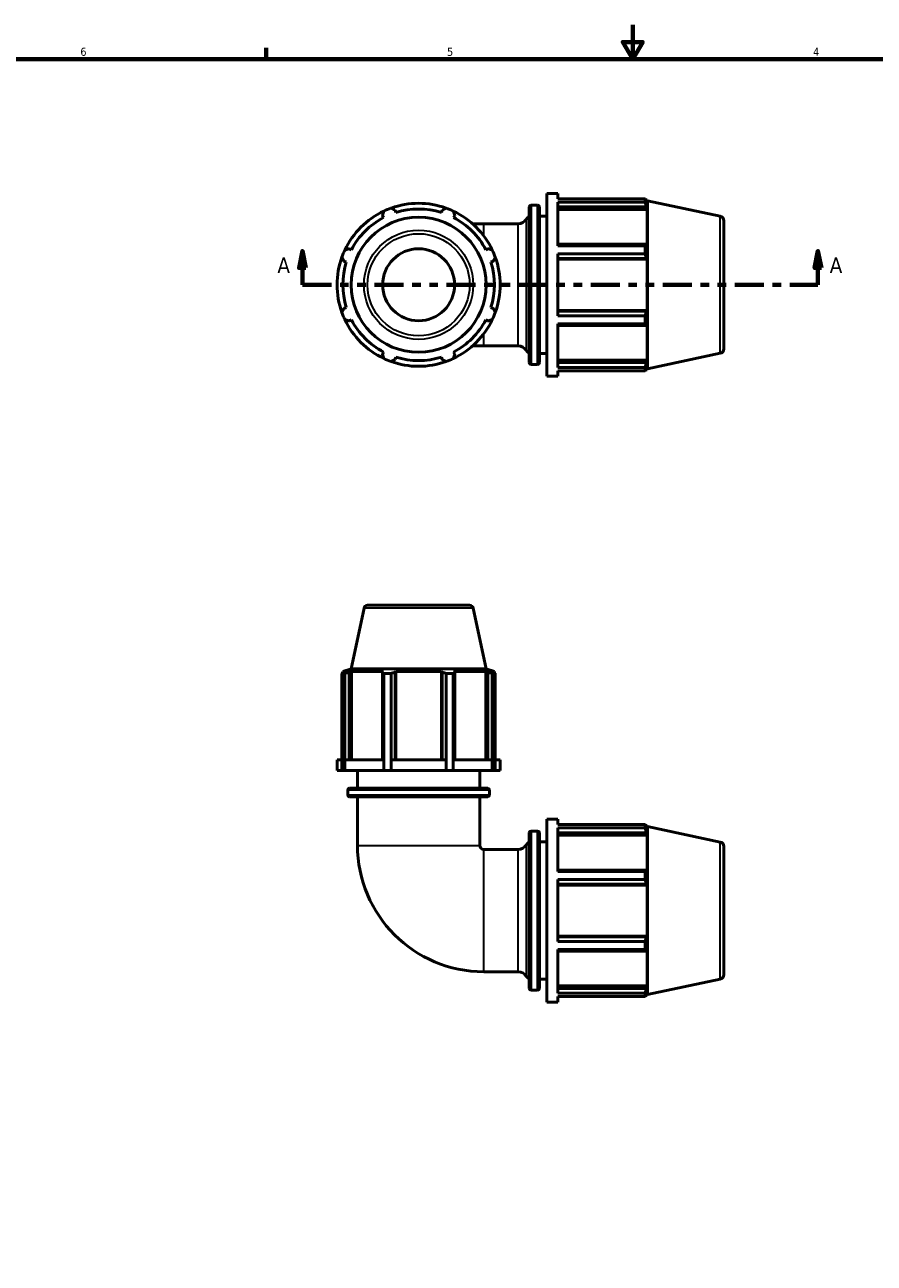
# Model space of a CAD drawing. Header units: inches. Extents: x 0.1 to 36.9, y -7.3 to 21.4.
# Tile 4 of 6: x 10 to 19.8, y 7 to 21.4. Entities that reach past the tile are written whole.
import ezdxf

# ---------------------------------------------------------------- set-up
doc = ezdxf.new("R2010")
doc.units = ezdxf.units.IN
doc.header["$MEASUREMENT"] = 0
doc.linetypes.add('DOUBLE_DASH_CHAIN', pattern=[1.2403, 0.6614, -0.0827, 0.1654, -0.0827, 0.1654, -0.0827])
for name, color, linetype, lineweight in [('Border (ANSI)', 7, 'Continuous', 70), ('Section Line (ANSI)', 7, 'DOUBLE_DASH_CHAIN', 70), ('Visible (ANSI)', 7, 'Continuous', 50), ('Visible Narrow (ANSI)', 7, 'Continuous', 35)]:
    doc.layers.add(name, color=color, linetype=linetype, lineweight=lineweight)
doc.styles.add('Label Text (ANSI)', font='tahoma.ttf')
doc.styles.add('Note Text (ANSI)', font='tahoma.ttf')

# ---------------------------------------------------------------- blocks, each defined once
blk = doc.blocks.new('Borders Default Border')
at = {"layer": 'Border (ANSI)'}
blk.add_line((12.75, 21), (12.75, 21.134), dxfattribs=at)
at = {"layer": 'Border (ANSI)', "flags": 128}
for points in [[(17, 21.4), (17, 21), (16.885, 21.2), (17.115, 21.2), (17, 21)], [(0.5, 1), (0.5, 21), (33.5, 21), (33.5, 1), (0.5, 1)]]:
    blk.add_lwpolyline(points, dxfattribs=at)
at = {"layer": 'Border (ANSI)', "color": 5, "true_color": 0x0000ff, "char_height": 0.0945, "attachment_point": 7, "style": 'Note Text (ANSI)'}
for s, insert in [('6', (10.595, 21.038)), ('5', (14.847, 21.038)), ('4', (19.092, 21.04))]:
    blk.add_mtext(s, dxfattribs=dict(at, insert=insert))
blk = doc.blocks.new('2dTransSection0')
at = {"layer": 'Section Line (ANSI)', "linetype": 'Continuous'}
for p, q in [((13.17, 18.779), (13.13, 18.582)), ((13.17, 18.582), (13.17, 18.779)), ((13.209, 18.582), (13.17, 18.779)), ((19.148, 18.779), (19.108, 18.582)), ((19.148, 18.582), (19.148, 18.779)), ((19.187, 18.582), (19.148, 18.779)), ((13.13, 18.582), (13.209, 18.582)), ((13.17, 18.385), (13.17, 18.582)), ((19.108, 18.582), (19.187, 18.582)), ((19.148, 18.385), (19.148, 18.582)), ((13.17, 18.385), (13.481, 18.385)), ((18.837, 18.385), (19.148, 18.385))]:
    blk.add_line(p, q, dxfattribs=at)
at = {"layer": 'Section Line (ANSI)', "linetype": 'DOUBLE_DASH_CHAIN', "ltscale": 0.507663}
blk.add_line((13.17, 18.385), (19.148, 18.385), dxfattribs=at)
at = {"layer": 'Section Line (ANSI)', "linetype": 'Continuous', "flags": 128}
for points in [[(13.209, 18.582), (13.17, 18.779), (13.13, 18.582), (13.209, 18.582)], [(19.187, 18.582), (19.148, 18.779), (19.108, 18.582), (19.187, 18.582)]]:
    blk.add_lwpolyline(points, dxfattribs=at)
at = {"layer": 'Section Line (ANSI)'}
for points in [[(13.209, 18.582), (13.17, 18.779), (13.13, 18.582), (13.209, 18.582)], [(19.187, 18.582), (19.148, 18.779), (19.108, 18.582), (19.187, 18.582)]]:
    blk.add_solid(points, dxfattribs=at)
at = {"layer": 'Section Line (ANSI)', "char_height": 0.18, "attachment_point": 7, "style": 'Label Text (ANSI)'}
for insert in [(12.88, 18.523), (19.284, 18.523)]:
    blk.add_mtext('A', dxfattribs=dict(at, insert=insert))

msp = doc.modelspace()

# ---------------------------------------------------------------- linework, layer by layer
at = {"layer": 'Visible (ANSI)'}
for p, q in [((16.0035, 17.3254), (16.0035, 19.4454)), ((16.0035, 19.4454), (16.1295, 19.4454)), ((16.1295, 19.3828), (16.1295, 19.4454)), ((16.1295, 19.3828), (17.1436, 19.3828)), ((17.1436, 19.3444), (17.1436, 19.3828)), ((14.2525, 19.2235), (14.2439, 19.2506)), ((14.7895, 19.2506), (14.781, 19.2235)), ((15.8003, 17.4841), (15.8003, 19.2866)), ((15.8213, 19.3076), (15.8974, 19.3076)), ((15.9183, 19.2866), (15.9183, 17.4841)), ((16.1295, 18.8368), (16.1295, 19.3444)), ((17.1436, 19.3444), (16.1295, 19.3444)), ((16.1295, 19.288), (17.1574, 19.288)), ((16.1295, 19.2598), (17.1678, 19.2598)), ((17.1496, 19.3712), (17.1678, 19.3712)), ((17.1678, 19.3255), (17.1574, 19.3559)), ((17.1574, 19.288), (17.1678, 19.2598)), ((17.1717, 19.3589), (17.1678, 19.3712)), ((17.1678, 19.3255), (17.1678, 19.3712)), ((17.1678, 18.8406), (17.1678, 19.2598)), ((17.1717, 17.4118), (17.1717, 19.3589)), ((18.0153, 19.1796), (17.1717, 19.3589)), ((14.0978, 19.1901), (14.1109, 19.1649)), ((14.9225, 19.1649), (14.9356, 19.1901)), ((15.9183, 19.1804), (16.0035, 19.1804)), ((18.0567, 19.1284), (18.0567, 17.6423)), ((15.2727, 19.0941), (15.1416, 19.0941)), ((15.2727, 19.0941), (15.6726, 19.0941)), ((17.1574, 18.8552), (16.1295, 18.8552)), ((16.1295, 18.8368), (17.1436, 18.8368)), ((17.1436, 18.7443), (17.1436, 18.8368)), ((17.1678, 18.8406), (17.1574, 18.8552)), ((13.7372, 18.7912), (13.712, 18.8043)), ((15.3214, 18.8043), (15.2963, 18.7912)), ((16.1295, 18.0265), (16.1295, 18.7443)), ((17.1436, 18.7443), (16.1295, 18.7443)), ((16.1295, 18.6914), (17.1574, 18.6914)), ((16.1295, 18.6818), (17.1678, 18.6818)), ((17.1574, 18.6914), (17.1678, 18.6818)), ((17.1678, 18.0889), (17.1678, 18.6818)), ((13.6515, 18.6582), (13.6786, 18.6496)), ((15.3549, 18.6496), (15.3819, 18.6582)), ((13.6786, 18.1211), (13.6515, 18.1126)), ((15.3819, 18.1126), (15.3549, 18.1211)), ((13.712, 17.9665), (13.7372, 17.9796)), ((15.2963, 17.9796), (15.3214, 17.9665)), ((16.1295, 18.0889), (17.1678, 18.0889)), ((17.1574, 18.0794), (16.1295, 18.0794)), ((16.1295, 18.0265), (17.1436, 18.0265)), ((17.1436, 17.9339), (17.1436, 18.0265)), ((17.1678, 18.0889), (17.1574, 18.0794)), ((16.1295, 17.4263), (16.1295, 17.9339)), ((17.1436, 17.9339), (16.1295, 17.9339)), ((16.1295, 17.9155), (17.1574, 17.9155)), ((17.1574, 17.9155), (17.1678, 17.9302)), ((17.1678, 17.511), (17.1678, 17.9302)), ((15.1416, 17.6766), (15.2727, 17.6766)), ((15.2727, 17.6766), (15.6726, 17.6766)), ((14.1109, 17.6058), (14.0978, 17.5807)), ((14.2439, 17.5202), (14.2525, 17.5472)), ((14.781, 17.5472), (14.7895, 17.5202)), ((14.9356, 17.5807), (14.9225, 17.6058)), ((15.9183, 17.5904), (16.0035, 17.5904)), ((18.0153, 17.5911), (17.1717, 17.4118)), ((15.8213, 17.4632), (15.8974, 17.4632)), ((16.1295, 17.511), (17.1678, 17.511)), ((17.1574, 17.4828), (16.1295, 17.4828)), ((16.1295, 17.4263), (17.1436, 17.4263)), ((16.1295, 17.3254), (16.1295, 17.388)), ((17.1436, 17.388), (16.1295, 17.388)), ((17.1436, 17.388), (17.1436, 17.4263)), ((17.1496, 17.3996), (17.1678, 17.3996)), ((17.1678, 17.511), (17.1574, 17.4828)), ((17.1574, 17.4149), (17.1678, 17.4452)), ((17.1678, 17.3996), (17.1678, 17.4452)), ((17.1717, 17.4118), (17.1678, 17.3996)), ((16.0035, 17.3254), (16.1295, 17.3254)), ((13.9245, 14.671), (15.1089, 14.671)), ((13.8837, 14.6379), (13.734, 13.9335)), ((15.1497, 14.6379), (15.2995, 13.9335)), ((13.734, 13.9335), (13.6379, 13.9022)), ((15.2995, 13.9335), (13.734, 13.9335)), ((15.2995, 13.9335), (15.3956, 13.9022)), ((13.6276, 12.7535), (13.6276, 13.8808)), ((13.6617, 13.8808), (13.6276, 13.8808)), ((13.6786, 13.9022), (13.6379, 13.9022)), ((13.6379, 13.8861), (13.6379, 13.9022)), ((13.6786, 13.9022), (13.6515, 13.893)), ((13.6617, 13.8808), (13.6617, 12.7535)), ((13.712, 13.893), (13.7372, 13.9022)), ((13.712, 12.8795), (13.712, 13.893)), ((13.7372, 12.8795), (13.7372, 13.9022)), ((14.1109, 13.9022), (13.7372, 13.9022)), ((14.1109, 13.9022), (14.0978, 13.893)), ((14.0978, 13.893), (14.0978, 12.8795)), ((14.1143, 12.7535), (14.1143, 13.8808)), ((14.1968, 13.8808), (14.1143, 13.8808)), ((14.1968, 13.8808), (14.1968, 12.7535)), ((14.2439, 13.893), (14.2525, 13.9022)), ((14.2439, 12.8795), (14.2439, 13.893)), ((14.2525, 12.8795), (14.2525, 13.9022)), ((14.781, 13.9022), (14.2525, 13.9022)), ((14.781, 12.8795), (14.781, 13.9022)), ((14.781, 13.9022), (14.7895, 13.893)), ((14.7895, 13.893), (14.7895, 12.8795)), ((14.8367, 12.7535), (14.8367, 13.8808)), ((14.9192, 13.8808), (14.8367, 13.8808)), ((14.9192, 13.8808), (14.9192, 12.7535)), ((14.9356, 13.893), (14.9225, 13.9022)), ((15.2963, 13.9022), (14.9225, 13.9022)), ((14.9356, 12.8795), (14.9356, 13.893)), ((15.2963, 12.8795), (15.2963, 13.9022)), ((15.2963, 13.9022), (15.3214, 13.893)), ((15.3214, 13.893), (15.3214, 12.8795)), ((15.3819, 13.893), (15.3549, 13.9022)), ((15.3956, 13.9022), (15.3549, 13.9022)), ((15.3717, 12.7535), (15.3717, 13.8808)), ((15.4059, 13.8808), (15.3717, 13.8808)), ((15.3956, 13.8861), (15.3956, 13.9022)), ((15.4059, 13.8808), (15.4059, 12.7535)), ((13.6276, 12.8795), (13.5719, 12.8795)), ((13.5719, 12.7535), (13.5719, 12.8795)), ((14.1142, 12.8795), (13.6619, 12.8795)), ((13.6619, 12.7535), (13.6619, 12.8795)), ((14.1142, 12.8795), (14.1142, 12.7535)), ((14.8366, 12.8795), (14.1969, 12.8795)), ((14.1969, 12.7535), (14.1969, 12.8795)), ((14.8366, 12.8795), (14.8366, 12.7535)), ((15.3716, 12.8795), (14.9193, 12.8795)), ((14.9193, 12.7535), (14.9193, 12.8795)), ((15.3716, 12.8795), (15.3716, 12.7535)), ((15.4616, 12.8795), (15.4059, 12.8795)), ((15.4616, 12.7535), (15.4616, 12.8795)), ((13.6276, 12.7535), (13.5719, 12.7535)), ((13.6617, 12.7535), (13.6276, 12.7535)), ((13.6617, 12.7535), (13.6619, 12.7535)), ((14.1142, 12.7535), (13.6619, 12.7535)), ((13.808, 12.549), (13.808, 12.7535)), ((14.1142, 12.7535), (14.1143, 12.7535)), ((14.1968, 12.7535), (14.1143, 12.7535)), ((14.1968, 12.7535), (14.1969, 12.7535)), ((14.8366, 12.7535), (14.1969, 12.7535)), ((14.8366, 12.7535), (14.8367, 12.7535)), ((14.9192, 12.7535), (14.8367, 12.7535)), ((14.9192, 12.7535), (14.9193, 12.7535)), ((15.3716, 12.7535), (14.9193, 12.7535)), ((15.2255, 12.549), (15.2255, 12.7535)), ((15.3716, 12.7535), (15.3717, 12.7535)), ((15.4059, 12.7535), (15.3717, 12.7535)), ((15.4616, 12.7535), (15.4059, 12.7535)), ((13.6946, 12.4716), (13.6946, 12.528)), ((13.7155, 12.549), (15.3179, 12.549)), ((15.3389, 12.4716), (15.3389, 12.528)), ((15.3179, 12.4506), (13.7155, 12.4506)), ((13.808, 11.887), (13.808, 12.4506)), ((15.2255, 11.887), (15.2255, 12.4506)), ((16.0035, 10.071), (16.0035, 12.191)), ((16.0035, 12.191), (16.1295, 12.191)), ((16.1295, 12.1284), (16.1295, 12.191)), ((16.1295, 12.1284), (17.1436, 12.1284)), ((16.1295, 11.5824), (16.1295, 12.09)), ((17.1436, 12.09), (16.1295, 12.09)), ((17.1436, 12.09), (17.1436, 12.1284)), ((17.1496, 12.1168), (17.1678, 12.1168)), ((17.1678, 12.0711), (17.1574, 12.1015)), ((17.1717, 12.1045), (17.1678, 12.1168)), ((17.1678, 12.0711), (17.1678, 12.1168)), ((17.1717, 10.1574), (17.1717, 12.1045)), ((18.0153, 11.9252), (17.1717, 12.1045)), ((15.8003, 10.2297), (15.8003, 12.0322)), ((15.8213, 12.0532), (15.8974, 12.0532)), ((15.9183, 12.0322), (15.9183, 10.2297)), ((15.9183, 11.926), (16.0035, 11.926)), ((16.1295, 12.0336), (17.1574, 12.0336)), ((16.1295, 12.0054), (17.1678, 12.0054)), ((17.1574, 12.0336), (17.1678, 12.0054)), ((17.1678, 11.5862), (17.1678, 12.0054)), ((15.2727, 11.8397), (15.6726, 11.8397)), ((18.0567, 11.874), (18.0567, 10.3879)), ((17.1574, 11.6008), (16.1295, 11.6008)), ((16.1295, 11.5824), (17.1436, 11.5824)), ((16.1295, 10.7721), (16.1295, 11.4899)), ((17.1436, 11.4899), (16.1295, 11.4899)), ((17.1436, 11.4899), (17.1436, 11.5824)), ((17.1678, 11.5862), (17.1574, 11.6008)), ((16.1295, 11.437), (17.1574, 11.437)), ((16.1295, 11.4274), (17.1678, 11.4274)), ((17.1574, 11.437), (17.1678, 11.4274)), ((17.1678, 10.8345), (17.1678, 11.4274)), ((16.1295, 10.8345), (17.1678, 10.8345)), ((17.1574, 10.825), (16.1295, 10.825)), ((16.1295, 10.7721), (17.1436, 10.7721)), ((17.1436, 10.6795), (17.1436, 10.7721)), ((17.1678, 10.8345), (17.1574, 10.825)), ((16.1295, 10.1719), (16.1295, 10.6795)), ((17.1436, 10.6795), (16.1295, 10.6795)), ((16.1295, 10.6611), (17.1574, 10.6611)), ((17.1574, 10.6611), (17.1678, 10.6758)), ((17.1678, 10.2566), (17.1678, 10.6758)), ((15.2727, 10.4222), (15.6726, 10.4222)), ((15.8213, 10.2088), (15.8974, 10.2088)), ((15.9183, 10.336), (16.0035, 10.336)), ((16.1295, 10.2566), (17.1678, 10.2566)), ((17.1574, 10.2284), (16.1295, 10.2284)), ((17.1678, 10.2566), (17.1574, 10.2284)), ((18.0153, 10.3367), (17.1717, 10.1574)), ((16.0035, 10.071), (16.1295, 10.071)), ((16.1295, 10.1719), (17.1436, 10.1719)), ((16.1295, 10.071), (16.1295, 10.1336)), ((17.1436, 10.1336), (16.1295, 10.1336)), ((17.1436, 10.1336), (17.1436, 10.1719)), ((17.1496, 10.1452), (17.1678, 10.1452)), ((17.1574, 10.1605), (17.1678, 10.1908)), ((17.1678, 10.1452), (17.1678, 10.1908)), ((17.1717, 10.1574), (17.1678, 10.1452))]:
    msp.add_line(p, q, dxfattribs=at)
for radius in [0.7827, 0.4173]:
    msp.add_circle((14.5167, 18.3854), radius, dxfattribs=at)
for centre, radius, start, end in [((14.5167, 18.3854), 0.9449, 115.21476, 154.78524), ((14.5167, 18.3854), 0.945, 109.79198, 115.20802), ((14.5167, 18.3854), 0.9449, 70.21476, 109.78524), ((14.5167, 18.3854), 0.8788, 72.5, 107.5), ((14.5167, 18.3854), 0.945, 64.79198, 70.20802), ((14.5167, 18.3854), 0.9449, 25.21476, 64.78524), ((15.8213, 19.2866), 0.0209, 90, 180), ((15.8974, 19.2866), 0.0209, 0, 90), ((14.5167, 18.3854), 0.8788, 117.5, 152.5), ((14.5167, 18.3854), 0.8788, 27.5, 62.5), ((15.6726, 19.2001), 0.106, 270, 328.12192), ((15.8526, 19.0882), 0.106, 119.55225, 148.12192), ((18.0044, 19.1284), 0.0524, 0, 78), ((14.5167, 18.3854), 0.9449, 160.21476, 199.78524), ((14.5167, 18.3854), 0.945, 154.79198, 160.20802), ((14.5167, 18.3854), 0.945, 19.79198, 25.20802), ((14.5167, 18.3854), 0.9449, 340.21476, 19.78524), ((14.5167, 18.3854), 0.8788, 162.5, 197.5), ((14.5167, 18.3854), 0.8788, 342.5, 17.5), ((14.5167, 18.3854), 0.945, 199.79198, 205.20802), ((14.5167, 18.3854), 0.9449, 205.21476, 244.78524), ((14.5167, 18.3854), 0.8788, 207.5, 242.5), ((14.5167, 18.3854), 0.9449, 295.21476, 334.78524), ((14.5167, 18.3854), 0.8788, 297.5, 332.5), ((14.5167, 18.3854), 0.945, 334.79198, 340.20802), ((15.6726, 17.5706), 0.106, 31.87808, 90), ((14.5167, 18.3854), 0.945, 244.79198, 250.20802), ((14.5167, 18.3854), 0.8788, 252.5, 287.5), ((14.5167, 18.3854), 0.945, 289.79198, 295.20802), ((15.8526, 17.6826), 0.106, 211.87808, 240.44775), ((18.0044, 17.6423), 0.0524, 282, 0), ((14.5167, 18.3854), 0.9449, 250.21476, 289.78524), ((15.8213, 17.4841), 0.0209, 180, 270), ((15.8974, 17.4841), 0.0209, 270, 0), ((13.9245, 14.6292), 0.0417, 90, 168), ((15.1089, 14.6292), 0.0417, 12, 90), ((13.7155, 12.528), 0.0209, 90, 180), ((15.3179, 12.528), 0.0209, 0, 90), ((13.7155, 12.4716), 0.0209, 180, 270), ((15.3179, 12.4716), 0.0209, 270, 0), ((15.8526, 11.8338), 0.106, 119.55225, 148.12192), ((15.8213, 12.0322), 0.0209, 90, 180), ((15.8974, 12.0322), 0.0209, 0, 90), ((18.0044, 11.874), 0.0524, 0, 78), ((15.2727, 11.887), 1.4647, 180, 270), ((15.2727, 11.887), 0.0472, 180, 270), ((15.6726, 11.9457), 0.106, 270, 328.12192), ((15.6726, 10.3162), 0.106, 31.87808, 90), ((15.8526, 10.4282), 0.106, 211.87808, 240.44775), ((18.0044, 10.3879), 0.0524, 282, 0), ((15.8213, 10.2297), 0.0209, 180, 270), ((15.8974, 10.2297), 0.0209, 270, 0)]:
    msp.add_arc(centre, radius, start, end, dxfattribs=at)
for points, weights in [([(17.1436, 19.3828), (17.1508, 19.369), (17.1574, 19.3559)], [1, 1.00087163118, 1.00092627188]), ([(14.0978, 19.1901), (14.1059, 19.2147), (14.1143, 19.2404)], [1.00332730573, 1.00207136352, 1]), ([(14.1968, 19.2746), (14.2208, 19.2623), (14.2439, 19.2506)], [1, 1.00207136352, 1.00332730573]), ([(14.7895, 19.2506), (14.8126, 19.2623), (14.8367, 19.2746)], [1.00332730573, 1.00207136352, 1]), ([(14.9192, 19.2404), (14.9276, 19.2147), (14.9356, 19.1901)], [1, 1.00207136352, 1.00332730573]), ([(17.1574, 19.288), (17.1508, 19.3156), (17.1436, 19.3444)], [1.00092627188, 1.00087163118, 1]), ([(17.1436, 18.8368), (17.1508, 18.8462), (17.1574, 18.8552)], [1, 1.00087163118, 1.00092627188]), ([(13.6515, 18.6582), (13.6398, 18.6813), (13.6276, 18.7054)], [1.00332730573, 1.00207136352, 1]), ([(13.6617, 18.7879), (13.6874, 18.7962), (13.712, 18.8043)], [1, 1.00207136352, 1.00332730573]), ([(15.3214, 18.8043), (15.3461, 18.7962), (15.3717, 18.7879)], [1.00332730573, 1.00207136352, 1]), ([(15.4059, 18.7054), (15.3937, 18.6813), (15.3819, 18.6582)], [1, 1.00207136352, 1.00332730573]), ([(17.1574, 18.6914), (17.1508, 18.7173), (17.1436, 18.7443)], [1.00092627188, 1.00087163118, 1]), ([(13.6276, 18.0654), (13.6398, 18.0895), (13.6515, 18.1126)], [1, 1.00207136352, 1.00332730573]), ([(15.3819, 18.1126), (15.3937, 18.0895), (15.4059, 18.0654)], [1.00332730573, 1.00207136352, 1]), ([(13.712, 17.9665), (13.6874, 17.9745), (13.6617, 17.9829)], [1.00332730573, 1.00207136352, 1]), ([(15.3717, 17.9829), (15.3461, 17.9745), (15.3214, 17.9665)], [1, 1.00207136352, 1.00332730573]), ([(17.1436, 18.0265), (17.1508, 18.0535), (17.1574, 18.0794)], [1, 1.00087163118, 1.00092627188]), ([(17.1574, 17.9155), (17.1508, 17.9245), (17.1436, 17.9339)], [1.00092627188, 1.00087163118, 1]), ([(14.1143, 17.5304), (14.1059, 17.556), (14.0978, 17.5807)], [1, 1.00207136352, 1.00332730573]), ([(14.2439, 17.5202), (14.2208, 17.5084), (14.1968, 17.4962)], [1.00332730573, 1.00207136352, 1]), ([(14.8367, 17.4962), (14.8126, 17.5084), (14.7895, 17.5202)], [1, 1.00207136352, 1.00332730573]), ([(14.9356, 17.5807), (14.9276, 17.556), (14.9192, 17.5304)], [1.00332730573, 1.00207136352, 1]), ([(17.1436, 17.4263), (17.1508, 17.4551), (17.1574, 17.4828)], [1, 1.00087163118, 1.00092627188]), ([(17.1574, 17.4149), (17.1508, 17.4017), (17.1436, 17.388)], [1.00092627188, 1.00087163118, 1]), ([(13.6276, 13.8808), (13.6398, 13.8871), (13.6515, 13.893)], [1, 1.00207136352, 1.00332730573]), ([(13.712, 13.893), (13.6874, 13.8871), (13.6617, 13.8808)], [1.00332730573, 1.00207136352, 1]), ([(14.1143, 13.8808), (14.1059, 13.8871), (14.0978, 13.893)], [1, 1.00207136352, 1.00332730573]), ([(14.2439, 13.893), (14.2208, 13.8871), (14.1968, 13.8808)], [1.00332730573, 1.00207136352, 1]), ([(14.8367, 13.8808), (14.8126, 13.8871), (14.7895, 13.893)], [1, 1.00207136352, 1.00332730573]), ([(14.9356, 13.893), (14.9276, 13.8871), (14.9192, 13.8808)], [1.00332730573, 1.00207136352, 1]), ([(15.3717, 13.8808), (15.3461, 13.8871), (15.3214, 13.893)], [1, 1.00207136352, 1.00332730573]), ([(15.3819, 13.893), (15.3937, 13.8871), (15.4059, 13.8808)], [1.00332730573, 1.00207136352, 1]), ([(17.1436, 12.1284), (17.1508, 12.1146), (17.1574, 12.1015)], [1, 1.00087163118, 1.00092627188]), ([(17.1574, 12.0336), (17.1508, 12.0612), (17.1436, 12.09)], [1.00092627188, 1.00087163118, 1]), ([(17.1436, 11.5824), (17.1508, 11.5918), (17.1574, 11.6008)], [1, 1.00087163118, 1.00092627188]), ([(17.1574, 11.437), (17.1508, 11.4629), (17.1436, 11.4899)], [1.00092627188, 1.00087163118, 1]), ([(17.1436, 10.7721), (17.1508, 10.7991), (17.1574, 10.825)], [1, 1.00087163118, 1.00092627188]), ([(17.1574, 10.6611), (17.1508, 10.6701), (17.1436, 10.6795)], [1.00092627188, 1.00087163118, 1]), ([(17.1436, 10.1719), (17.1508, 10.2007), (17.1574, 10.2284)], [1, 1.00087163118, 1.00092627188]), ([(17.1574, 10.1605), (17.1508, 10.1473), (17.1436, 10.1336)], [1.00092627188, 1.00087163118, 1])]:
    msp.add_rational_spline(points, weights, degree=2, dxfattribs=at)
at = {"layer": 'Visible Narrow (ANSI)'}
for p, q in [((15.8213, 19.2962), (15.8213, 17.4745)), ((15.8974, 17.4745), (15.8974, 19.2962)), ((15.7626, 19.1348), (15.7626, 17.6361)), ((18.0153, 17.6009), (18.0153, 19.1698)), ((15.2727, 18.9656), (15.2727, 19.0938)), ((15.6726, 17.6853), (15.6726, 19.0854)), ((15.2727, 17.677), (15.2727, 17.8052)), ((15.142, 14.6379), (13.8915, 14.6379)), ((15.3288, 12.528), (13.7047, 12.528)), ((13.7047, 12.4716), (15.3288, 12.4716)), ((15.8213, 12.0418), (15.8213, 10.2201)), ((15.8974, 10.2201), (15.8974, 12.0418)), ((13.8167, 11.887), (15.2168, 11.887)), ((15.2727, 10.4309), (15.2727, 11.831)), ((15.6726, 10.4309), (15.6726, 11.831)), ((15.7626, 11.8803), (15.7626, 10.3815)), ((18.0153, 10.3465), (18.0153, 11.9154))]:
    msp.add_line(p, q, dxfattribs=at)
for radius in [0.633, 0.5922]:
    msp.add_circle((14.5167, 18.3854), radius, dxfattribs=at)

# ---------------------------------------------------------------- block references
msp.add_blockref('Borders Default Border', (0, 0))
at = {"layer": 'Section Line (ANSI)'}
msp.add_blockref('2dTransSection0', (0, 0), dxfattribs=at)

doc.saveas('drawing.dxf')
